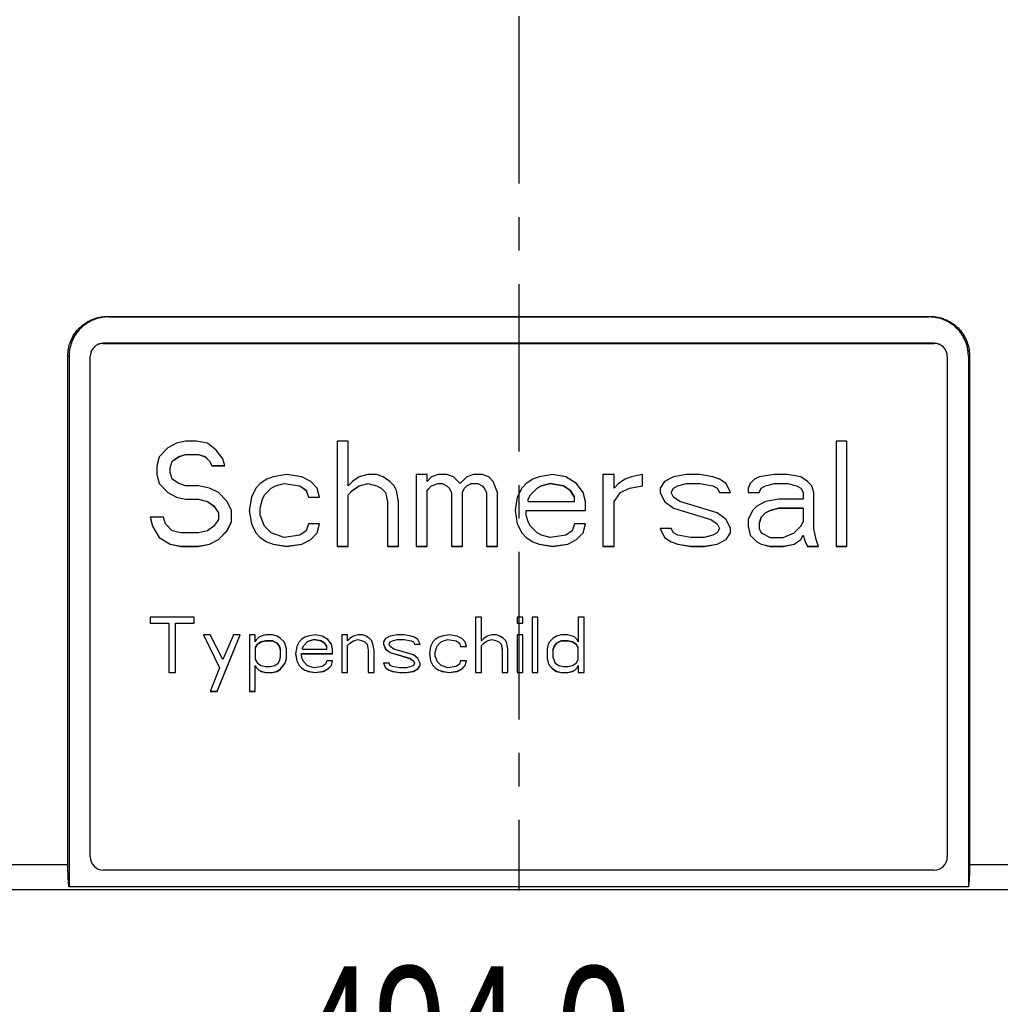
# Model space of a CAD drawing. Header units: millimetres. Extents: x 0 to 2235, y 0 to 1727.
# Tile 39 of 60: x 722 to 871, y 744 to 894. Entities that reach past the tile are written whole.
import ezdxf

# ---------------------------------------------------------------- set-up
doc = ezdxf.new("R2010")
doc.units = ezdxf.units.MM
doc.header["$LTSCALE"] = 2
doc.linetypes.add('CENTERX2', pattern=[20.32, 12.7, -2.54, 2.54, -2.54])
doc.layers.add('CENTER', color=40, linetype='CENTERX2')
doc.layers.add('DIMENSIONS', color=140, linetype='Continuous', lineweight=25)
doc.styles.add('SLDTEXTSTYLE0', font='TXT', dxfattribs={"width": 0.75})
doc.dimstyles.new('SLDDIMSTYLE0', dxfattribs={"dimtxt": 20, "dimasz": 20, "dimexe": 0, "dimexo": 0.0625, "dimgap": 5, "dimtad": 0, "dimtih": 1, "dimtoh": 1, "dimdec": 1, "dimlfac": 0.5, "dimrnd": 1e-09, "dimzin": 4, "dimdsep": 46, "dimtxsty": 'SLDTEXTSTYLE0', "dimsah": 1, "dimcen": 0.09, "dimadec": 0, "dimazin": 1, "dimtfac": 1, "dimtdec": 1, "dimtofl": 0, "dimtmove": 0, "dimatfit": 3, "dimfxl": 1, "dimfrac": 2, "dimtolj": 1, "dimtzin": 12, "dimarcsym": 0})

# ---------------------------------------------------------------- blocks, each defined once
blk = doc.blocks.new('_D')
at = {"layer": 'DIMENSIONS', "transparency": 16777216}
for p, q in [((304.05, 890.42), (304.05, 710.89)), ((1292.05, 888.67), (1292.05, 710.89)), ((764.8, 720.18), (758.7, 720.18)), ((758.7, 720.18), (758.7, 688.43)), ((831.3, 720.18), (837.39, 720.18)), ((837.39, 720.18), (837.39, 688.43)), ((304.05, 717.24), (748.55, 717.24)), ((1292.05, 717.24), (847.54, 717.24)), ((758.7, 688.43), (764.8, 688.43)), ((837.39, 688.43), (831.3, 688.43))]:
    blk.add_line(p, q, dxfattribs=at)
for points in [[(304.05, 717.24), (324.05, 714.16), (324.05, 720.31)], [(1292.05, 717.24), (1272.05, 720.31), (1272.05, 714.16)]]:
    blk.add_solid(points, dxfattribs=at)
at = {"layer": 'DIMENSIONS', "transparency": 16777216, "char_height": 20, "attachment_point": 1, "style": 'SLDTEXTSTYLE0'}
for s, insert in [('494.0', (764.8, 750.02)), ('19.45', (764.8, 714.21))]:
    blk.add_mtext(s, dxfattribs=dict(at, insert=insert))

msp = doc.modelspace()

# ---------------------------------------------------------------- linework, layer by layer
for p, q in [((735.65, 848.57), (860.45, 848.57)), ((735.83, 848.5), (735.65, 848.57)), ((735.83, 848.5), (860.27, 848.5)), ((860.27, 848.5), (860.45, 848.57)), ((861.05, 844.51), (735.05, 844.51)), ((735.05, 844.5), (735.05, 844.51)), ((735.05, 844.5), (861.05, 844.5)), ((861.05, 844.5), (861.05, 844.51)), ((729.67, 765.41), (729.67, 842.6)), ((729.67, 842.6), (729.85, 842.53)), ((729.85, 842.53), (729.85, 762.06)), ((733.05, 842.5), (733.05, 842.52)), ((733.05, 766.6), (733.05, 842.5)), ((863.05, 842.5), (863.05, 842.52)), ((863.05, 842.5), (863.05, 766.6)), ((866.42, 842.6), (866.25, 842.53)), ((866.25, 842.53), (866.25, 762.06)), ((866.42, 842.6), (866.42, 765.41)), ((746.17, 829.34), (744.83, 828.66)), ((747.5, 829.68), (746.17, 829.34)), ((749.17, 829.68), (747.5, 829.68)), ((750.83, 829.34), (749.17, 829.68)), ((752.17, 828.32), (750.83, 829.34)), ((772.17, 829.68), (770.5, 829.68)), ((770.5, 829.68), (770.5, 813.7)), ((772.17, 822.88), (772.17, 829.68)), ((847.83, 829.68), (846.17, 829.68)), ((846.17, 829.68), (846.17, 813.7)), ((847.83, 813.7), (847.83, 829.68)), ((744.83, 828.66), (743.5, 827.3)), ((746.5, 827.31), (747.5, 827.65)), ((746.5, 827.3), (747.5, 827.64)), ((747.5, 827.64), (747.5, 827.65)), ((747.5, 827.65), (749.5, 827.65)), ((747.5, 827.64), (749.5, 827.64)), ((749.5, 827.64), (749.5, 827.65)), ((749.5, 827.65), (750.5, 827.31)), ((749.5, 827.64), (750.5, 827.3)), ((753.17, 826.96), (752.17, 828.32)), ((743.5, 827.3), (743.17, 825.94)), ((743.17, 825.94), (743.17, 824.58)), ((745.17, 825.61), (745.5, 826.63)), ((745.17, 825.6), (745.5, 826.62)), ((745.5, 826.63), (746.5, 827.31)), ((745.5, 826.62), (746.5, 827.3)), ((745.5, 826.62), (745.5, 826.63)), ((746.5, 827.3), (746.5, 827.31)), ((750.5, 827.3), (750.5, 827.31)), ((750.5, 827.31), (751.17, 826.63)), ((750.5, 827.3), (751.17, 826.62)), ((751.17, 826.62), (751.17, 826.63)), ((751.17, 826.63), (751.5, 825.95)), ((751.17, 826.62), (751.5, 825.94)), ((751.5, 825.95), (751.5, 825.94)), ((751.5, 825.95), (753.5, 825.95)), ((751.5, 825.94), (753.5, 825.94)), ((753.5, 825.94), (753.17, 826.96)), ((743.17, 824.59), (743.5, 823.23)), ((743.17, 824.58), (743.5, 823.22)), ((745.17, 825.6), (745.17, 825.61)), ((745.17, 824.92), (745.17, 825.6)), ((745.5, 823.9), (745.17, 824.92)), ((762.83, 824.58), (760.83, 824.24)), ((765.17, 824.24), (762.83, 824.58)), ((775.17, 824.58), (773.83, 824.24)), ((776.5, 824.58), (775.17, 824.58)), ((777.5, 824.24), (776.5, 824.58)), ((784.17, 824.58), (782.5, 824.58)), ((782.5, 824.58), (782.5, 813.7)), ((784.17, 823.56), (784.17, 824.58)), ((785.83, 824.58), (784.83, 824.24)), ((787.17, 824.58), (785.83, 824.58)), ((788.17, 824.24), (787.17, 824.58)), ((791.17, 824.58), (790.17, 824.24)), ((792.5, 824.58), (791.17, 824.58)), ((793.5, 824.24), (792.5, 824.58)), ((803.17, 824.58), (801.17, 824.24)), ((805.17, 824.24), (803.17, 824.58)), ((812.5, 824.58), (810.83, 824.58)), ((810.83, 824.58), (810.83, 813.7)), ((812.5, 822.54), (812.5, 824.58)), ((816.83, 824.58), (815.17, 824.24)), ((816.83, 822.88), (816.83, 824.58)), ((823.5, 824.58), (821.5, 824.24)), ((825.5, 824.58), (823.5, 824.58)), ((827.5, 824.24), (825.5, 824.58)), ((836.83, 824.58), (834.5, 824.24)), ((838.83, 824.58), (836.83, 824.58)), ((840.83, 824.24), (838.83, 824.58)), ((743.5, 823.23), (744.83, 821.87)), ((743.5, 823.22), (743.5, 823.23)), ((743.5, 823.22), (744.83, 821.86)), ((746.5, 823.22), (745.5, 823.9)), ((747.5, 822.88), (746.5, 823.22)), ((758.83, 823.22), (758.17, 822.54)), ((759.83, 823.9), (758.83, 823.22)), ((760.83, 824.24), (759.83, 823.9)), ((761.17, 822.89), (762.5, 823.23)), ((761.17, 822.88), (762.5, 823.22)), ((762.5, 823.22), (762.5, 823.23)), ((762.5, 823.23), (764.83, 822.89)), ((762.5, 823.22), (764.83, 822.88)), ((766.5, 823.56), (765.17, 824.24)), ((767.5, 822.54), (766.5, 823.56)), ((772.83, 823.56), (772.17, 822.88)), ((773.83, 824.24), (772.83, 823.56)), ((773.83, 822.89), (775.17, 823.23)), ((773.83, 822.88), (775.17, 823.22)), ((775.17, 823.23), (776.5, 822.89)), ((775.17, 823.22), (775.17, 823.23)), ((775.17, 823.22), (776.5, 822.88)), ((778.5, 823.56), (777.5, 824.24)), ((779.17, 822.88), (778.5, 823.56)), ((784.83, 824.24), (784.17, 823.56)), ((784.83, 822.89), (785.83, 823.23)), ((784.83, 822.88), (785.83, 823.22)), ((785.83, 823.22), (785.83, 823.23)), ((785.83, 823.23), (786.5, 823.23)), ((785.83, 823.22), (786.5, 823.22)), ((786.5, 823.22), (786.5, 823.23)), ((786.5, 823.23), (787.17, 822.89)), ((786.5, 823.22), (787.17, 822.88)), ((789.17, 823.22), (788.17, 824.24)), ((790.17, 824.24), (789.17, 823.22)), ((790.17, 822.89), (790.83, 823.23)), ((790.17, 822.88), (790.83, 823.22)), ((790.83, 823.22), (790.83, 823.23)), ((790.83, 823.23), (791.83, 823.23)), ((790.83, 823.22), (791.83, 823.22)), ((791.83, 823.22), (791.83, 823.23)), ((791.83, 823.23), (792.5, 822.89)), ((791.83, 823.22), (792.5, 822.88)), ((794.17, 823.56), (793.5, 824.24)), ((794.83, 821.86), (794.17, 823.56)), ((799.17, 823.22), (798.5, 822.54)), ((800.17, 823.9), (799.17, 823.22)), ((801.17, 824.24), (800.17, 823.9)), ((801.5, 822.89), (802.83, 823.23)), ((802.83, 823.22), (801.5, 822.88)), ((802.83, 823.22), (802.83, 823.23)), ((802.83, 823.23), (804.83, 822.89)), ((804.83, 822.88), (802.83, 823.22)), ((806.83, 823.22), (805.17, 824.24)), ((807.83, 821.86), (806.83, 823.22)), ((813.17, 823.22), (812.5, 822.54)), ((814.17, 823.9), (813.17, 823.22)), ((815.17, 824.24), (814.17, 823.9)), ((820.17, 823.56), (819.5, 822.54)), ((821.5, 824.24), (820.17, 823.56)), ((822.17, 822.89), (823.5, 823.23)), ((822.17, 822.88), (823.5, 823.22)), ((823.5, 823.22), (823.5, 823.23)), ((823.5, 823.23), (825.5, 823.23)), ((823.5, 823.22), (825.5, 823.22)), ((825.5, 823.22), (825.5, 823.23)), ((825.5, 823.23), (827.5, 822.89)), ((825.5, 823.22), (827.5, 822.88)), ((828.5, 823.9), (827.5, 824.24)), ((829.5, 823.22), (828.5, 823.9)), ((830.17, 821.86), (829.5, 823.22)), ((833.17, 823.22), (832.83, 822.54)), ((833.83, 823.9), (833.17, 823.22)), ((834.5, 824.24), (833.83, 823.9)), ((835.5, 822.89), (836.83, 823.23)), ((835.5, 822.88), (836.83, 823.22)), ((836.83, 823.22), (836.83, 823.23)), ((836.83, 823.23), (838.83, 823.23)), ((836.83, 823.22), (838.83, 823.22)), ((838.83, 823.22), (838.83, 823.23)), ((838.83, 823.23), (840.17, 822.89)), ((838.83, 823.22), (840.17, 822.88)), ((841.83, 823.56), (840.83, 824.24)), ((842.5, 822.88), (841.83, 823.56)), ((744.83, 821.87), (746.17, 821.19)), ((744.83, 821.86), (744.83, 821.87)), ((744.83, 821.86), (746.17, 821.18)), ((749.5, 822.88), (747.5, 822.88)), ((751.17, 822.54), (749.5, 822.88)), ((752.5, 821.86), (751.17, 822.54)), ((753.83, 820.5), (752.5, 821.86)), ((758.17, 822.54), (757.5, 821.18)), ((759.17, 820.85), (759.5, 821.53)), ((759.17, 820.84), (759.5, 821.52)), ((759.5, 821.53), (760.5, 822.55)), ((759.5, 821.52), (760.5, 822.54)), ((759.5, 821.52), (759.5, 821.53)), ((760.5, 822.55), (761.17, 822.89)), ((760.5, 822.54), (761.17, 822.88)), ((760.5, 822.54), (760.5, 822.55)), ((761.17, 822.88), (761.17, 822.89)), ((764.83, 822.88), (764.83, 822.89)), ((764.83, 822.89), (765.83, 822.21)), ((764.83, 822.88), (765.83, 822.2)), ((765.83, 822.2), (765.83, 822.21)), ((765.83, 822.21), (766.17, 821.19)), ((765.83, 822.2), (766.17, 821.18)), ((767.83, 821.18), (767.5, 822.54)), ((772.17, 821.53), (772.83, 822.21)), ((772.17, 821.52), (772.83, 822.2)), ((772.17, 821.52), (772.17, 821.53)), ((772.17, 813.7), (772.17, 821.52)), ((772.83, 822.21), (773.83, 822.89)), ((772.83, 822.2), (773.83, 822.88)), ((772.83, 822.2), (772.83, 822.21)), ((773.83, 822.88), (773.83, 822.89)), ((776.5, 822.89), (777.17, 822.55)), ((776.5, 822.88), (776.5, 822.89)), ((776.5, 822.88), (777.17, 822.54)), ((777.17, 822.55), (777.83, 821.87)), ((777.17, 822.54), (777.17, 822.55)), ((777.17, 822.54), (777.83, 821.86)), ((777.83, 821.87), (778.17, 820.51)), ((777.83, 821.86), (777.83, 821.87)), ((777.83, 821.86), (778.17, 820.5)), ((779.5, 822.2), (779.17, 822.88)), ((779.83, 820.5), (779.5, 822.2)), ((784.17, 822.21), (784.83, 822.89)), ((784.17, 822.2), (784.83, 822.88)), ((784.17, 822.2), (784.17, 822.21)), ((784.17, 813.7), (784.17, 822.2)), ((784.83, 822.88), (784.83, 822.89)), ((787.17, 822.88), (787.17, 822.89)), ((787.17, 822.89), (787.5, 822.55)), ((787.17, 822.88), (787.5, 822.54)), ((787.5, 822.54), (787.5, 822.55)), ((787.5, 822.55), (787.83, 821.87)), ((787.5, 822.54), (787.83, 821.86)), ((787.83, 821.86), (787.83, 821.87)), ((787.83, 821.86), (787.83, 813.7)), ((789.5, 821.87), (789.83, 822.55)), ((789.5, 821.86), (789.83, 822.54)), ((789.5, 821.86), (789.5, 821.87)), ((789.5, 813.7), (789.5, 821.86)), ((789.83, 822.55), (790.17, 822.89)), ((789.83, 822.54), (790.17, 822.88)), ((789.83, 822.54), (789.83, 822.55)), ((790.17, 822.88), (790.17, 822.89)), ((792.5, 822.88), (792.5, 822.89)), ((792.5, 822.89), (792.83, 822.55)), ((792.5, 822.88), (792.83, 822.54)), ((792.83, 822.54), (792.83, 822.55)), ((792.83, 822.55), (793.17, 821.87)), ((792.83, 822.54), (793.17, 821.86)), ((793.17, 821.86), (793.17, 821.87)), ((793.17, 821.86), (793.17, 813.7)), ((794.83, 813.7), (794.83, 821.86)), ((798.5, 822.54), (797.83, 821.18)), ((799.5, 820.85), (799.83, 821.53)), ((799.5, 820.84), (799.83, 821.52)), ((799.83, 821.53), (800.83, 822.55)), ((800.83, 822.54), (799.83, 821.52)), ((799.83, 821.53), (799.83, 821.52)), ((800.83, 822.55), (801.5, 822.89)), ((801.5, 822.88), (800.83, 822.54)), ((800.83, 822.54), (800.83, 822.55)), ((801.5, 822.88), (801.5, 822.89)), ((804.83, 822.88), (804.83, 822.89)), ((804.83, 822.89), (805.83, 822.21)), ((805.83, 822.2), (804.83, 822.88)), ((805.83, 822.2), (805.83, 822.21)), ((805.83, 822.21), (806.5, 821.19)), ((806.5, 821.18), (805.83, 822.2)), ((808.17, 820.5), (807.83, 821.86)), ((812.5, 820.51), (813.5, 821.87)), ((812.5, 820.5), (813.5, 821.86)), ((813.5, 821.87), (814.83, 822.55)), ((813.5, 821.86), (814.83, 822.54)), ((813.5, 821.86), (813.5, 821.87)), ((814.83, 822.55), (816.83, 822.89)), ((814.83, 822.54), (816.83, 822.88)), ((814.83, 822.54), (814.83, 822.55)), ((819.5, 822.54), (819.5, 821.86)), ((819.5, 821.87), (820.17, 820.51)), ((819.5, 821.86), (820.17, 820.5)), ((821.17, 821.87), (821.5, 822.55)), ((821.17, 821.86), (821.5, 822.54)), ((821.17, 821.87), (821.17, 821.86)), ((821.5, 821.18), (821.17, 821.86)), ((821.5, 822.55), (822.17, 822.89)), ((821.5, 822.54), (822.17, 822.88)), ((821.5, 822.54), (821.5, 822.55)), ((822.17, 822.88), (822.17, 822.89)), ((827.5, 822.88), (827.5, 822.89)), ((827.5, 822.89), (828.17, 822.55)), ((827.5, 822.88), (828.17, 822.54)), ((828.17, 822.54), (828.17, 822.55)), ((828.17, 822.55), (828.5, 821.87)), ((828.17, 822.54), (828.5, 821.86)), ((828.5, 821.86), (828.5, 821.87)), ((828.5, 821.87), (830.16, 821.87)), ((828.5, 821.86), (830.17, 821.86)), ((832.83, 822.54), (832.83, 821.86)), ((832.83, 821.87), (834.5, 821.87)), ((832.83, 821.86), (834.5, 821.86)), ((834.5, 821.87), (834.83, 822.55)), ((834.5, 821.86), (834.83, 822.54)), ((834.5, 821.86), (834.5, 821.87)), ((834.83, 822.55), (835.5, 822.89)), ((834.83, 822.54), (835.5, 822.88)), ((834.83, 822.54), (834.83, 822.55)), ((835.5, 822.88), (835.5, 822.89)), ((840.17, 822.88), (840.17, 822.89)), ((840.17, 822.89), (840.83, 822.55)), ((840.17, 822.88), (840.83, 822.54)), ((840.83, 822.54), (840.83, 822.55)), ((840.83, 822.55), (841.17, 821.87)), ((840.83, 822.54), (841.17, 821.86)), ((841.17, 821.86), (841.17, 821.87)), ((841.17, 821.86), (841.17, 820.84)), ((842.83, 821.86), (842.5, 822.88)), ((842.83, 816.42), (842.83, 821.86)), ((746.17, 821.19), (747.5, 820.85)), ((746.17, 821.18), (746.17, 821.19)), ((746.17, 821.18), (747.5, 820.84)), ((747.5, 820.85), (749.5, 820.85)), ((747.5, 820.84), (747.5, 820.85)), ((747.5, 820.84), (749.5, 820.84)), ((749.5, 820.85), (750.83, 820.51)), ((749.5, 820.84), (749.5, 820.85)), ((749.5, 820.84), (750.83, 820.5)), ((750.83, 820.51), (751.83, 819.83)), ((750.83, 820.5), (750.83, 820.51)), ((750.83, 820.5), (751.83, 819.82)), ((754.5, 819.14), (753.83, 820.5)), ((757.5, 821.18), (757.17, 819.14)), ((758.83, 819.49), (759.17, 820.85)), ((758.83, 819.48), (759.17, 820.84)), ((759.17, 820.84), (759.17, 820.85)), ((766.17, 821.18), (766.17, 821.19)), ((766.17, 821.19), (767.83, 821.19)), ((766.17, 821.18), (767.83, 821.18)), ((778.17, 820.5), (778.17, 820.51)), ((778.17, 820.5), (778.17, 813.7)), ((779.83, 813.7), (779.83, 820.5)), ((797.83, 821.18), (797.5, 819.14)), ((799.5, 820.84), (799.5, 820.85)), ((799.5, 820.5), (799.5, 820.84)), ((799.5, 820.5), (806.5, 820.5)), ((806.5, 821.18), (806.5, 821.19)), ((806.5, 820.5), (806.5, 821.18)), ((808.17, 819.14), (808.17, 820.5)), ((812.5, 820.5), (812.5, 820.51)), ((812.5, 813.7), (812.5, 820.5)), ((820.17, 820.5), (820.17, 820.51)), ((820.17, 820.51), (821.5, 819.49)), ((820.17, 820.5), (821.5, 819.48)), ((822.5, 820.5), (821.5, 821.18)), ((828.17, 818.8), (822.5, 820.5)), ((835.5, 820.5), (834.17, 819.82)), ((837.5, 820.84), (835.5, 820.5)), ((841.17, 820.84), (837.5, 820.84)), ((751.83, 819.83), (752.5, 818.81)), ((751.83, 819.82), (751.83, 819.83)), ((751.83, 819.82), (752.5, 818.8)), ((752.5, 818.8), (752.5, 818.81)), ((752.5, 818.8), (752.5, 817.78)), ((754.5, 817.44), (754.5, 819.14)), ((757.17, 819.14), (757.5, 817.1)), ((757.17, 819.14), (757.5, 817.11)), ((758.83, 819.48), (758.83, 819.49)), ((758.83, 818.46), (758.83, 819.48)), ((797.5, 819.14), (797.83, 817.1)), ((797.5, 819.14), (797.83, 817.11)), ((799.17, 819.15), (808.17, 819.15)), ((799.17, 819.14), (799.17, 819.15)), ((799.17, 818.46), (799.17, 819.14)), ((799.17, 819.14), (808.17, 819.14)), ((821.5, 819.49), (827.17, 817.79)), ((821.5, 819.48), (821.5, 819.49)), ((821.5, 819.48), (827.17, 817.78)), ((829.5, 817.78), (828.17, 818.8)), ((833.5, 819.14), (832.83, 817.78)), ((834.17, 819.82), (833.5, 819.14)), ((834.83, 818.13), (835.5, 818.81)), ((835.5, 818.8), (834.83, 818.12)), ((835.5, 818.81), (836.17, 819.15)), ((836.17, 819.14), (835.5, 818.8)), ((835.5, 818.8), (835.5, 818.81)), ((836.17, 819.15), (837.5, 819.49)), ((837.5, 819.48), (836.17, 819.14)), ((836.17, 819.14), (836.17, 819.15)), ((837.5, 819.49), (841.17, 819.49)), ((837.5, 819.48), (837.5, 819.49)), ((841.17, 819.48), (837.5, 819.48)), ((841.17, 819.48), (841.17, 819.49)), ((841.17, 819.48), (841.17, 817.44)), ((744.17, 818.12), (742.17, 818.12)), ((742.17, 818.12), (742.5, 816.76)), ((742.17, 818.12), (742.5, 816.77)), ((744.5, 817.1), (744.17, 818.12)), ((745.5, 816.08), (744.5, 817.1)), ((752.5, 817.78), (751.83, 816.76)), ((753.83, 816.09), (754.5, 817.45)), ((753.83, 816.08), (754.5, 817.44)), ((757.5, 817.11), (758.17, 815.75)), ((757.5, 817.1), (757.5, 817.11)), ((757.5, 817.1), (758.17, 815.74)), ((759.5, 816.76), (758.83, 818.46)), ((766.17, 817.1), (765.83, 816.08)), ((767.83, 817.1), (766.17, 817.1)), ((767.5, 815.74), (767.83, 817.1)), ((767.5, 815.75), (767.83, 817.1)), ((797.83, 817.11), (798.5, 815.75)), ((797.83, 817.1), (797.83, 817.11)), ((797.83, 817.1), (798.5, 815.74)), ((799.5, 817.44), (799.17, 818.46)), ((799.83, 816.76), (799.5, 817.44)), ((806.5, 817.1), (806.17, 816.08)), ((808.17, 817.1), (806.5, 817.1)), ((807.83, 815.74), (808.17, 817.1)), ((807.83, 815.75), (808.16, 817.1)), ((827.17, 817.79), (828.17, 817.11)), ((827.17, 817.78), (827.17, 817.79)), ((827.17, 817.78), (828.17, 817.1)), ((828.17, 817.11), (828.5, 816.43)), ((828.17, 817.1), (828.17, 817.11)), ((828.17, 817.1), (828.5, 816.42)), ((830.17, 816.42), (829.5, 817.78)), ((832.83, 817.78), (832.83, 816.76)), ((834.5, 817.11), (834.83, 818.13)), ((834.83, 818.12), (834.5, 817.1)), ((834.5, 817.1), (834.5, 817.11)), ((834.5, 817.1), (834.5, 816.42)), ((834.83, 818.12), (834.83, 818.13)), ((840.83, 816.76), (841.17, 817.44)), ((742.5, 816.77), (743.5, 815.07)), ((742.5, 816.76), (742.5, 816.77)), ((742.5, 816.76), (743.5, 815.06)), ((746.83, 815.74), (745.5, 816.08)), ((749.5, 815.74), (746.83, 815.74)), ((750.83, 816.08), (749.5, 815.74)), ((751.83, 816.76), (750.83, 816.08)), ((752.5, 814.73), (753.83, 816.09)), ((752.5, 814.72), (753.83, 816.08)), ((753.83, 816.08), (753.83, 816.09)), ((758.17, 815.75), (758.83, 815.07)), ((758.17, 815.74), (758.17, 815.75)), ((758.17, 815.74), (758.83, 815.06)), ((760.5, 815.74), (759.5, 816.76)), ((762.5, 815.06), (760.5, 815.74)), ((765.83, 816.08), (764.83, 815.4)), ((766.5, 814.73), (767.5, 815.75)), ((766.5, 814.72), (767.5, 815.74)), ((767.5, 815.74), (767.5, 815.75)), ((798.5, 815.75), (799.17, 815.07)), ((798.5, 815.74), (798.5, 815.75)), ((798.5, 815.74), (799.17, 815.06)), ((800.83, 815.74), (799.83, 816.76)), ((801.5, 815.4), (800.83, 815.74)), ((806.17, 816.08), (805.17, 815.4)), ((806.83, 814.73), (807.83, 815.75)), ((806.83, 814.72), (807.83, 815.74)), ((807.83, 815.74), (807.83, 815.75)), ((821.17, 816.42), (819.5, 816.42)), ((819.5, 816.42), (820.17, 815.06)), ((819.5, 816.42), (820.17, 815.07)), ((821.5, 815.74), (821.17, 816.42)), ((822.17, 815.4), (821.5, 815.74)), ((828.17, 815.74), (827.5, 815.4)), ((828.5, 816.42), (828.17, 815.74)), ((828.5, 816.42), (828.5, 816.43)), ((829.5, 814.73), (830.17, 815.75)), ((829.5, 814.72), (830.17, 815.74)), ((830.17, 815.74), (830.17, 816.42)), ((832.83, 816.77), (833.17, 815.41)), ((832.83, 816.76), (833.17, 815.4)), ((834.5, 816.42), (834.83, 815.74)), ((834.83, 815.74), (836.17, 815.06)), ((838.17, 815.06), (839.83, 815.74)), ((839.83, 815.74), (840.83, 816.76)), ((843.17, 814.72), (842.83, 816.42)), ((743.5, 815.07), (745.17, 814.05)), ((743.5, 815.06), (743.5, 815.07)), ((743.5, 815.06), (745.17, 814.04)), ((745.17, 814.05), (746.83, 813.71)), ((745.17, 814.04), (745.17, 814.05)), ((745.17, 814.04), (746.83, 813.7)), ((749.5, 813.71), (751.17, 814.05)), ((749.5, 813.7), (751.17, 814.04)), ((751.17, 814.05), (752.5, 814.73)), ((751.17, 814.04), (752.5, 814.72)), ((751.17, 814.04), (751.17, 814.05)), ((752.5, 814.72), (752.5, 814.73)), ((758.83, 815.07), (759.83, 814.39)), ((758.83, 815.06), (758.83, 815.07)), ((758.83, 815.06), (759.83, 814.38)), ((759.83, 814.39), (760.83, 814.05)), ((759.83, 814.38), (759.83, 814.39)), ((759.83, 814.38), (760.83, 814.04)), ((760.83, 814.05), (762.83, 813.71)), ((760.83, 814.04), (760.83, 814.05)), ((760.83, 814.04), (762.83, 813.7)), ((764.83, 815.4), (762.5, 815.06)), ((762.83, 813.71), (765.17, 814.05)), ((762.83, 813.7), (765.17, 814.04)), ((765.17, 814.05), (766.5, 814.73)), ((765.17, 814.04), (766.5, 814.72)), ((765.17, 814.04), (765.17, 814.05)), ((766.5, 814.72), (766.5, 814.73)), ((799.17, 815.07), (800.17, 814.39)), ((799.17, 815.06), (799.17, 815.07)), ((799.17, 815.06), (800.17, 814.38)), ((800.17, 814.39), (801.17, 814.05)), ((800.17, 814.38), (800.17, 814.39)), ((800.17, 814.38), (801.17, 814.04)), ((801.17, 814.05), (803.17, 813.71)), ((801.17, 814.04), (801.17, 814.05)), ((801.17, 814.04), (803.17, 813.7)), ((802.83, 815.06), (801.5, 815.4)), ((805.17, 815.4), (802.83, 815.06)), ((803.17, 813.71), (805.5, 814.05)), ((803.17, 813.7), (805.5, 814.04)), ((805.5, 814.05), (806.83, 814.73)), ((805.5, 814.04), (806.83, 814.72)), ((805.5, 814.04), (805.5, 814.05)), ((806.83, 814.72), (806.83, 814.73)), ((820.17, 815.07), (821.17, 814.39)), ((820.17, 815.06), (820.17, 815.07)), ((820.17, 815.06), (821.17, 814.38)), ((821.17, 814.39), (822.17, 814.05)), ((821.17, 814.38), (821.17, 814.39)), ((821.17, 814.38), (822.17, 814.04)), ((824.17, 815.06), (822.17, 815.4)), ((822.17, 814.05), (824.17, 813.71)), ((822.17, 814.04), (822.17, 814.05)), ((822.17, 814.04), (824.17, 813.7)), ((826.17, 815.06), (824.17, 815.06)), ((827.5, 815.4), (826.17, 815.06)), ((826.17, 813.71), (828.17, 814.05)), ((826.17, 813.7), (828.17, 814.04)), ((828.17, 814.05), (829.5, 814.73)), ((828.17, 814.04), (829.5, 814.72)), ((828.17, 814.04), (828.17, 814.05)), ((829.5, 814.72), (829.5, 814.73)), ((833.17, 815.41), (834.17, 814.39)), ((833.17, 815.4), (833.17, 815.41)), ((833.17, 815.4), (834.17, 814.38)), ((834.17, 814.39), (834.83, 814.05)), ((834.17, 814.38), (834.17, 814.39)), ((834.17, 814.38), (834.83, 814.04)), ((834.83, 814.05), (836.17, 813.71)), ((834.83, 814.04), (834.83, 814.05)), ((834.83, 814.04), (836.17, 813.7)), ((836.17, 815.06), (838.17, 815.06)), ((838.17, 813.71), (839.83, 814.05)), ((838.17, 813.7), (839.83, 814.04)), ((839.83, 814.05), (840.83, 814.73)), ((839.83, 814.04), (840.83, 814.72)), ((839.83, 814.04), (839.83, 814.05)), ((840.83, 814.73), (841.17, 815.41)), ((840.83, 814.72), (841.17, 815.4)), ((840.83, 814.72), (840.83, 814.73)), ((841.17, 815.41), (841.5, 814.39)), ((841.17, 815.4), (841.17, 815.41)), ((841.17, 815.4), (841.5, 814.38)), ((841.5, 814.39), (841.83, 813.71)), ((841.5, 814.38), (841.5, 814.39)), ((841.5, 814.38), (841.83, 813.7)), ((843.5, 813.7), (843.17, 814.72)), ((746.83, 813.71), (749.5, 813.71)), ((746.83, 813.7), (746.83, 813.71)), ((746.83, 813.7), (749.5, 813.7)), ((749.5, 813.7), (749.5, 813.71)), ((762.83, 813.7), (762.83, 813.71)), ((770.5, 813.71), (772.17, 813.71)), ((770.5, 813.7), (772.17, 813.7)), ((778.17, 813.71), (779.83, 813.71)), ((778.17, 813.7), (779.83, 813.7)), ((782.5, 813.71), (784.17, 813.71)), ((782.5, 813.7), (784.17, 813.7)), ((787.83, 813.71), (789.5, 813.71)), ((787.83, 813.7), (789.5, 813.7)), ((793.17, 813.71), (794.83, 813.71)), ((793.17, 813.7), (794.83, 813.7)), ((803.17, 813.7), (803.17, 813.71)), ((810.83, 813.71), (812.5, 813.71)), ((810.83, 813.7), (812.5, 813.7)), ((824.17, 813.71), (826.17, 813.71)), ((824.17, 813.7), (824.17, 813.71)), ((824.17, 813.7), (826.17, 813.7)), ((826.17, 813.7), (826.17, 813.71)), ((836.17, 813.71), (838.17, 813.71)), ((836.17, 813.7), (836.17, 813.71)), ((836.17, 813.7), (838.17, 813.7)), ((838.17, 813.7), (838.17, 813.71)), ((841.83, 813.71), (843.5, 813.71)), ((841.83, 813.7), (841.83, 813.71)), ((841.83, 813.7), (843.5, 813.7)), ((846.17, 813.71), (847.83, 813.71)), ((846.17, 813.7), (847.83, 813.7)), ((748.82, 802.95), (742.17, 802.95)), ((742.17, 802.95), (742.17, 802.06)), ((742.17, 802.07), (744.97, 802.07)), ((742.17, 802.06), (744.97, 802.06)), ((744.97, 802.06), (744.97, 802.07)), ((744.97, 802.06), (744.97, 794.57)), ((746.02, 802.07), (748.82, 802.07)), ((746.02, 802.06), (746.02, 802.07)), ((746.02, 794.57), (746.02, 802.06)), ((746.02, 802.06), (748.82, 802.06)), ((748.82, 802.06), (748.82, 802.95)), ((792.39, 802.95), (791.52, 802.95)), ((791.52, 802.95), (791.52, 794.57)), ((792.39, 799.38), (792.39, 802.95)), ((798.69, 802.95), (797.82, 802.95)), ((797.82, 802.95), (797.82, 802.06)), ((797.82, 802.07), (798.69, 802.07)), ((797.82, 802.06), (798.69, 802.06)), ((798.69, 802.06), (798.69, 802.95)), ((800.97, 802.95), (800.09, 802.95)), ((800.09, 802.95), (800.09, 794.57)), ((800.97, 794.57), (800.97, 802.95)), ((807.97, 802.95), (807.09, 802.95)), ((807.09, 802.95), (807.09, 799.21)), ((807.97, 794.57), (807.97, 802.95)), ((750.22, 800.28), (752.67, 795.28)), ((751.27, 800.28), (750.22, 800.28)), ((750.22, 800.28), (752.67, 795.29)), ((753.19, 796.53), (751.27, 800.28)), ((752.32, 791.71), (755.82, 800.28)), ((752.32, 791.72), (755.81, 800.28)), ((754.77, 800.28), (753.19, 796.53)), ((755.82, 800.28), (754.77, 800.28)), ((758.09, 800.28), (757.22, 800.28)), ((757.22, 800.28), (757.22, 791.71)), ((758.09, 799.21), (758.09, 800.28)), ((758.27, 799.56), (758.09, 799.21)), ((758.62, 799.92), (758.27, 799.56)), ((758.44, 798.86), (758.97, 799.22)), ((758.97, 799.21), (758.44, 798.85)), ((758.97, 800.1), (758.62, 799.92)), ((759.67, 800.28), (758.97, 800.1)), ((758.97, 799.22), (759.67, 799.39)), ((759.67, 799.38), (758.97, 799.21)), ((758.97, 799.21), (758.97, 799.22)), ((760.72, 800.28), (759.67, 800.28)), ((759.67, 799.38), (759.67, 799.39)), ((759.67, 799.39), (760.72, 799.39)), ((760.72, 799.38), (759.67, 799.38)), ((761.42, 800.1), (760.72, 800.28)), ((760.72, 799.38), (760.72, 799.39)), ((760.72, 799.39), (761.42, 799.04)), ((761.42, 799.03), (760.72, 799.38)), ((761.94, 799.74), (761.42, 800.1)), ((762.47, 799.21), (761.94, 799.74)), ((762.64, 798.85), (762.47, 799.21)), ((764.74, 799.21), (764.39, 798.49)), ((765.09, 799.56), (764.74, 799.21)), ((765.62, 799.92), (765.09, 799.56)), ((765.44, 798.68), (765.97, 799.22)), ((765.97, 799.21), (765.44, 798.67)), ((766.14, 800.1), (765.62, 799.92)), ((765.97, 799.22), (766.32, 799.39)), ((766.32, 799.38), (765.97, 799.21)), ((765.97, 799.21), (765.97, 799.22)), ((767.19, 800.28), (766.14, 800.1)), ((766.32, 799.39), (767.02, 799.57)), ((767.02, 799.56), (766.32, 799.38)), ((766.32, 799.38), (766.32, 799.39)), ((767.02, 799.56), (767.02, 799.57)), ((767.02, 799.57), (768.07, 799.39)), ((768.07, 799.38), (767.02, 799.56)), ((768.24, 800.1), (767.19, 800.28)), ((768.07, 799.38), (768.07, 799.39)), ((768.07, 799.39), (768.59, 799.04)), ((768.59, 799.03), (768.07, 799.38)), ((769.12, 799.56), (768.24, 800.1)), ((769.64, 798.85), (769.12, 799.56)), ((772.09, 800.28), (771.22, 800.28)), ((771.22, 800.28), (771.22, 794.57)), ((772.09, 799.38), (772.09, 800.28)), ((772.44, 799.74), (772.09, 799.38)), ((772.97, 800.1), (772.44, 799.74)), ((772.44, 799.04), (772.97, 799.39)), ((772.44, 799.03), (772.97, 799.38)), ((773.67, 800.28), (772.97, 800.1)), ((772.97, 799.39), (773.67, 799.57)), ((772.97, 799.38), (773.67, 799.56)), ((772.97, 799.38), (772.97, 799.39)), ((774.37, 800.28), (773.67, 800.28)), ((773.67, 799.56), (773.67, 799.57)), ((773.67, 799.57), (774.37, 799.39)), ((773.67, 799.56), (774.37, 799.38)), ((774.89, 800.1), (774.37, 800.28)), ((774.37, 799.38), (774.37, 799.39)), ((774.37, 799.39), (774.72, 799.22)), ((774.37, 799.38), (774.72, 799.21)), ((774.72, 799.21), (774.72, 799.22)), ((774.72, 799.22), (775.07, 798.86)), ((774.72, 799.21), (775.07, 798.85)), ((775.42, 799.74), (774.89, 800.1)), ((775.77, 799.38), (775.42, 799.74)), ((775.94, 798.85), (775.77, 799.38)), ((777.87, 799.74), (777.52, 799.21)), ((777.52, 799.21), (777.52, 798.85)), ((778.57, 800.1), (777.87, 799.74)), ((778.39, 798.86), (778.57, 799.22)), ((778.39, 798.85), (778.57, 799.21)), ((779.62, 800.28), (778.57, 800.1)), ((778.57, 799.22), (778.92, 799.39)), ((778.57, 799.21), (778.92, 799.38)), ((778.57, 799.21), (778.57, 799.22)), ((778.92, 799.39), (779.62, 799.57)), ((778.92, 799.38), (779.62, 799.56)), ((778.92, 799.38), (778.92, 799.39)), ((780.67, 800.28), (779.62, 800.28)), ((779.62, 799.56), (779.62, 799.57)), ((779.62, 799.57), (780.67, 799.57)), ((779.62, 799.56), (780.67, 799.56)), ((781.72, 800.1), (780.67, 800.28)), ((780.67, 799.56), (780.67, 799.57)), ((780.67, 799.57), (781.72, 799.39)), ((780.67, 799.56), (781.72, 799.38)), ((782.24, 799.92), (781.72, 800.1)), ((781.72, 799.38), (781.72, 799.39)), ((781.72, 799.39), (782.07, 799.22)), ((781.72, 799.38), (782.07, 799.21)), ((782.07, 799.21), (782.07, 799.22)), ((782.07, 799.22), (782.24, 798.86)), ((782.07, 799.21), (782.24, 798.85)), ((782.77, 799.56), (782.24, 799.92)), ((783.12, 798.85), (782.77, 799.56)), ((785.04, 799.21), (784.69, 798.49)), ((785.39, 799.56), (785.04, 799.21)), ((785.92, 799.92), (785.39, 799.56)), ((785.74, 798.68), (786.27, 799.22)), ((785.74, 798.67), (786.27, 799.21)), ((786.44, 800.1), (785.92, 799.92)), ((786.27, 799.22), (786.62, 799.39)), ((786.27, 799.21), (786.62, 799.38)), ((786.27, 799.21), (786.27, 799.22)), ((787.49, 800.28), (786.44, 800.1)), ((786.62, 799.39), (787.32, 799.57)), ((786.62, 799.38), (787.32, 799.56)), ((786.62, 799.38), (786.62, 799.39)), ((787.32, 799.56), (787.32, 799.57)), ((787.32, 799.57), (788.54, 799.39)), ((787.32, 799.56), (788.54, 799.38)), ((788.72, 800.1), (787.49, 800.28)), ((788.54, 799.38), (788.54, 799.39)), ((788.54, 799.39), (789.07, 799.04)), ((788.54, 799.38), (789.07, 799.03)), ((789.42, 799.74), (788.72, 800.1)), ((789.94, 799.21), (789.42, 799.74)), ((790.12, 798.49), (789.94, 799.21)), ((792.74, 799.74), (792.39, 799.38)), ((793.27, 800.1), (792.74, 799.74)), ((792.74, 799.04), (793.27, 799.39)), ((792.74, 799.03), (793.27, 799.38)), ((793.97, 800.28), (793.27, 800.1)), ((793.27, 799.39), (793.97, 799.57)), ((793.27, 799.38), (793.97, 799.56)), ((793.27, 799.38), (793.27, 799.39)), ((794.67, 800.28), (793.97, 800.28)), ((793.97, 799.56), (793.97, 799.57)), ((793.97, 799.57), (794.67, 799.39)), ((793.97, 799.56), (794.67, 799.38)), ((795.19, 800.1), (794.67, 800.28)), ((794.67, 799.38), (794.67, 799.39)), ((794.67, 799.39), (795.02, 799.22)), ((794.67, 799.38), (795.02, 799.21)), ((795.02, 799.21), (795.02, 799.22)), ((795.02, 799.22), (795.37, 798.86)), ((795.02, 799.21), (795.37, 798.85)), ((795.72, 799.74), (795.19, 800.1)), ((796.07, 799.38), (795.72, 799.74)), ((796.24, 799.03), (796.07, 799.38)), ((798.69, 800.28), (797.82, 800.28)), ((797.82, 800.28), (797.82, 794.57)), ((798.69, 794.57), (798.69, 800.28)), ((802.72, 799.21), (802.54, 798.85)), ((803.24, 799.74), (802.72, 799.21)), ((803.77, 800.1), (803.24, 799.74)), ((804.47, 800.28), (803.77, 800.1)), ((803.77, 799.04), (804.47, 799.39)), ((804.47, 799.38), (803.77, 799.03)), ((805.52, 800.28), (804.47, 800.28)), ((804.47, 799.38), (804.47, 799.39)), ((804.47, 799.39), (805.52, 799.39)), ((805.52, 799.38), (804.47, 799.38)), ((806.22, 800.1), (805.52, 800.28)), ((805.52, 799.38), (805.52, 799.39)), ((805.52, 799.39), (806.22, 799.22)), ((806.22, 799.21), (805.52, 799.38)), ((806.57, 799.92), (806.22, 800.1)), ((806.22, 799.21), (806.22, 799.22)), ((806.22, 799.22), (806.74, 798.86)), ((806.74, 798.85), (806.22, 799.21)), ((806.92, 799.56), (806.57, 799.92)), ((807.09, 799.21), (806.92, 799.56)), ((758.09, 798.32), (758.44, 798.86)), ((758.44, 798.85), (758.09, 798.31)), ((758.09, 798.31), (758.09, 798.32)), ((758.09, 798.31), (758.09, 796.53)), ((758.44, 798.85), (758.44, 798.86)), ((761.42, 799.03), (761.42, 799.04)), ((761.42, 799.04), (761.77, 798.5)), ((761.77, 798.49), (761.42, 799.03)), ((761.77, 798.49), (761.77, 798.5)), ((761.77, 798.5), (761.94, 797.97)), ((761.94, 797.96), (761.77, 798.49)), ((761.94, 797.96), (761.94, 797.97)), ((761.94, 796.89), (761.94, 797.96)), ((762.82, 798.13), (762.64, 798.85)), ((762.82, 796.71), (762.82, 798.13)), ((764.39, 798.49), (764.22, 797.42)), ((765.27, 798.32), (765.44, 798.68)), ((765.27, 798.31), (765.44, 798.67)), ((765.27, 798.31), (765.27, 798.32)), ((765.27, 798.13), (765.27, 798.31)), ((765.27, 798.13), (768.94, 798.13)), ((765.44, 798.68), (765.44, 798.67)), ((768.59, 799.03), (768.59, 799.04)), ((768.59, 799.04), (768.94, 798.5)), ((768.94, 798.49), (768.59, 799.03)), ((768.94, 798.49), (768.94, 798.5)), ((768.94, 798.13), (768.94, 798.49)), ((769.82, 798.13), (769.64, 798.85)), ((769.82, 797.42), (769.82, 798.13)), ((772.09, 798.68), (772.44, 799.04)), ((772.09, 798.67), (772.44, 799.03)), ((772.09, 798.67), (772.09, 798.68)), ((772.09, 794.57), (772.09, 798.67)), ((772.44, 799.03), (772.44, 799.04)), ((775.07, 798.85), (775.07, 798.86)), ((775.07, 798.86), (775.24, 797.97)), ((775.07, 798.85), (775.24, 797.96)), ((775.24, 797.96), (775.24, 797.97)), ((775.24, 797.96), (775.24, 794.57)), ((776.12, 797.96), (775.94, 798.85)), ((776.12, 794.57), (776.12, 797.96)), ((777.52, 798.86), (777.87, 798.15)), ((777.52, 798.85), (777.87, 798.13)), ((777.87, 798.13), (777.87, 798.15)), ((777.87, 798.15), (778.57, 797.61)), ((777.87, 798.13), (778.57, 797.6)), ((778.39, 798.86), (778.39, 798.85)), ((778.57, 798.49), (778.39, 798.85)), ((779.09, 798.13), (778.57, 798.49)), ((778.57, 797.6), (778.57, 797.61)), ((778.57, 797.61), (781.54, 796.72)), ((778.57, 797.6), (781.54, 796.71)), ((782.07, 797.24), (779.09, 798.13)), ((782.24, 798.85), (782.24, 798.86)), ((782.24, 798.86), (783.11, 798.86)), ((782.24, 798.85), (783.12, 798.85)), ((784.69, 798.49), (784.52, 797.42)), ((785.39, 797.61), (785.57, 798.32)), ((785.39, 797.6), (785.57, 798.31)), ((785.39, 797.6), (785.39, 797.61)), ((785.39, 797.06), (785.39, 797.6)), ((785.57, 798.32), (785.74, 798.68)), ((785.57, 798.31), (785.74, 798.67)), ((785.57, 798.31), (785.57, 798.32)), ((785.74, 798.67), (785.74, 798.68)), ((789.07, 799.03), (789.07, 799.04)), ((789.07, 799.04), (789.24, 798.5)), ((789.07, 799.03), (789.24, 798.49)), ((789.24, 798.49), (789.24, 798.5)), ((789.24, 798.5), (790.11, 798.5)), ((789.24, 798.49), (790.12, 798.49)), ((792.39, 798.68), (792.74, 799.04)), ((792.39, 798.67), (792.74, 799.03)), ((792.39, 798.67), (792.39, 798.68)), ((792.39, 794.57), (792.39, 798.67)), ((792.74, 799.03), (792.74, 799.04)), ((795.37, 798.85), (795.37, 798.86)), ((795.37, 798.86), (795.54, 798.15)), ((795.37, 798.85), (795.54, 798.13)), ((795.54, 798.13), (795.54, 798.15)), ((795.54, 798.13), (795.54, 794.57)), ((796.42, 798.13), (796.24, 799.03)), ((796.42, 794.57), (796.42, 798.13)), ((802.54, 798.85), (802.37, 798.13)), ((802.37, 798.13), (802.37, 796.71)), ((803.24, 797.97), (803.42, 798.5)), ((803.42, 798.49), (803.24, 797.96)), ((803.24, 797.96), (803.24, 797.97)), ((803.24, 797.96), (803.24, 796.89)), ((803.42, 798.5), (803.77, 799.04)), ((803.77, 799.03), (803.42, 798.49)), ((803.42, 798.49), (803.42, 798.5)), ((803.77, 799.03), (803.77, 799.04)), ((806.74, 798.85), (806.74, 798.86)), ((806.74, 798.86), (807.09, 798.32)), ((807.09, 798.31), (806.74, 798.85)), ((807.09, 798.31), (807.09, 798.32)), ((807.09, 796.53), (807.09, 798.31)), ((758.09, 796.53), (758.44, 795.99)), ((761.59, 795.99), (761.77, 796.35)), ((761.77, 796.35), (761.94, 796.89)), ((762.64, 796), (762.82, 796.72)), ((762.64, 795.99), (762.82, 796.71)), ((764.22, 797.43), (764.39, 796.36)), ((764.22, 797.42), (764.39, 796.35)), ((764.39, 796.35), (764.39, 796.36)), ((764.39, 796.36), (764.74, 795.65)), ((764.39, 796.35), (764.74, 795.64)), ((765.09, 797.43), (769.82, 797.43)), ((765.09, 797.42), (765.09, 797.43)), ((765.09, 797.06), (765.09, 797.42)), ((765.09, 797.42), (769.82, 797.42)), ((765.27, 796.53), (765.09, 797.06)), ((765.44, 796.17), (765.27, 796.53)), ((765.97, 795.64), (765.44, 796.17)), ((768.94, 796.35), (768.77, 795.81)), ((769.82, 796.35), (768.94, 796.35)), ((769.64, 795.64), (769.82, 796.35)), ((769.64, 795.65), (769.81, 796.35)), ((781.54, 796.71), (781.54, 796.72)), ((781.54, 796.72), (782.07, 796.36)), ((781.54, 796.71), (782.07, 796.35)), ((782.77, 796.71), (782.07, 797.24)), ((782.07, 796.35), (782.07, 796.36)), ((782.07, 796.36), (782.24, 796)), ((782.07, 796.35), (782.24, 795.99)), ((783.12, 795.99), (782.77, 796.71)), ((784.52, 797.43), (784.69, 796.36)), ((784.52, 797.42), (784.69, 796.35)), ((784.69, 796.35), (784.69, 796.36)), ((784.69, 796.36), (785.04, 795.65)), ((784.69, 796.35), (785.04, 795.64)), ((785.74, 796.17), (785.39, 797.06)), ((786.27, 795.64), (785.74, 796.17)), ((789.24, 796.35), (789.07, 795.81)), ((790.12, 796.35), (789.24, 796.35)), ((789.94, 795.64), (790.12, 796.35)), ((789.94, 795.65), (790.11, 796.35)), ((802.37, 796.72), (802.54, 796)), ((802.37, 796.71), (802.54, 795.99)), ((803.24, 796.89), (803.59, 795.99)), ((806.74, 795.99), (807.09, 796.53)), ((744.97, 794.58), (746.02, 794.58)), ((752.67, 795.28), (751.27, 791.71)), ((752.67, 795.29), (752.67, 795.28)), ((758.09, 795.65), (758.27, 795.29)), ((758.09, 795.64), (758.09, 795.65)), ((758.09, 791.71), (758.09, 795.64)), ((758.09, 795.64), (758.27, 795.28)), ((758.27, 795.29), (758.62, 794.93)), ((758.27, 795.28), (758.27, 795.29)), ((758.27, 795.28), (758.62, 794.92)), ((758.44, 795.99), (758.97, 795.64)), ((758.62, 794.93), (758.97, 794.75)), ((758.62, 794.92), (758.62, 794.93)), ((758.62, 794.92), (758.97, 794.74)), ((758.97, 795.64), (759.67, 795.46)), ((758.97, 794.75), (759.67, 794.58)), ((758.97, 794.74), (758.97, 794.75)), ((758.97, 794.74), (759.67, 794.57)), ((759.67, 795.46), (760.37, 795.46)), ((759.67, 794.58), (760.72, 794.58)), ((759.67, 794.57), (759.67, 794.58)), ((760.37, 795.46), (761.07, 795.64)), ((760.72, 794.58), (761.42, 794.75)), ((760.72, 794.57), (761.42, 794.74)), ((760.72, 794.57), (760.72, 794.58)), ((761.07, 795.64), (761.59, 795.99)), ((761.42, 794.75), (761.94, 795.11)), ((761.42, 794.74), (761.94, 795.1)), ((761.42, 794.74), (761.42, 794.75)), ((761.94, 795.11), (762.64, 796)), ((761.94, 795.1), (762.64, 795.99)), ((761.94, 795.1), (761.94, 795.11)), ((762.64, 795.99), (762.64, 796)), ((764.74, 795.65), (765.09, 795.29)), ((764.74, 795.64), (764.74, 795.65)), ((764.74, 795.64), (765.09, 795.28)), ((765.09, 795.29), (765.62, 794.93)), ((765.09, 795.28), (765.09, 795.29)), ((765.09, 795.28), (765.62, 794.92)), ((765.62, 794.93), (766.14, 794.75)), ((765.62, 794.92), (765.62, 794.93)), ((765.62, 794.92), (766.14, 794.74)), ((766.32, 795.46), (765.97, 795.64)), ((766.14, 794.75), (767.19, 794.58)), ((766.14, 794.74), (766.14, 794.75)), ((766.14, 794.74), (767.19, 794.57)), ((767.02, 795.28), (766.32, 795.46)), ((768.24, 795.46), (767.02, 795.28)), ((767.19, 794.58), (768.42, 794.75)), ((767.19, 794.57), (768.42, 794.74)), ((767.19, 794.57), (767.19, 794.58)), ((768.77, 795.81), (768.24, 795.46)), ((768.42, 794.75), (769.12, 795.11)), ((768.42, 794.74), (769.12, 795.1)), ((768.42, 794.74), (768.42, 794.75)), ((769.12, 795.11), (769.64, 795.65)), ((769.12, 795.1), (769.64, 795.64)), ((769.12, 795.1), (769.12, 795.11)), ((769.64, 795.64), (769.64, 795.65)), ((771.22, 794.58), (772.09, 794.58)), ((775.24, 794.58), (776.12, 794.58)), ((778.39, 795.99), (777.52, 795.99)), ((777.52, 795.99), (777.87, 795.28)), ((777.52, 795.99), (777.87, 795.29)), ((777.87, 795.29), (778.39, 794.93)), ((777.87, 795.28), (777.87, 795.29)), ((777.87, 795.28), (778.39, 794.92)), ((778.57, 795.64), (778.39, 795.99)), ((778.39, 794.93), (778.92, 794.75)), ((778.39, 794.92), (778.39, 794.93)), ((778.39, 794.92), (778.92, 794.74)), ((778.92, 795.46), (778.57, 795.64)), ((779.97, 795.28), (778.92, 795.46)), ((778.92, 794.75), (779.97, 794.58)), ((778.92, 794.74), (778.92, 794.75)), ((778.92, 794.74), (779.97, 794.57)), ((781.02, 795.28), (779.97, 795.28)), ((779.97, 794.58), (781.02, 794.58)), ((779.97, 794.57), (779.97, 794.58)), ((781.72, 795.46), (781.02, 795.28)), ((781.02, 794.58), (782.07, 794.75)), ((781.02, 794.57), (782.07, 794.74)), ((781.02, 794.57), (781.02, 794.58)), ((782.07, 795.64), (781.72, 795.46)), ((782.24, 795.99), (782.07, 795.64)), ((782.07, 794.75), (782.77, 795.11)), ((782.07, 794.74), (782.77, 795.1)), ((782.07, 794.74), (782.07, 794.75)), ((782.24, 795.99), (782.24, 796)), ((782.77, 795.11), (783.12, 795.65)), ((782.77, 795.1), (783.12, 795.64)), ((782.77, 795.1), (782.77, 795.11)), ((783.12, 795.64), (783.12, 795.99)), ((785.04, 795.65), (785.39, 795.29)), ((785.04, 795.64), (785.04, 795.65)), ((785.04, 795.64), (785.39, 795.28)), ((785.39, 795.29), (785.92, 794.93)), ((785.39, 795.28), (785.39, 795.29)), ((785.39, 795.28), (785.92, 794.92)), ((785.92, 794.93), (786.44, 794.75)), ((785.92, 794.92), (785.92, 794.93)), ((785.92, 794.92), (786.44, 794.74)), ((787.32, 795.28), (786.27, 795.64)), ((786.44, 794.75), (787.49, 794.58)), ((786.44, 794.74), (786.44, 794.75)), ((786.44, 794.74), (787.49, 794.57)), ((788.54, 795.46), (787.32, 795.28)), ((787.49, 794.58), (788.72, 794.75)), ((787.49, 794.57), (788.72, 794.74)), ((787.49, 794.57), (787.49, 794.58)), ((789.07, 795.81), (788.54, 795.46)), ((788.72, 794.75), (789.42, 795.11)), ((788.72, 794.74), (789.42, 795.1)), ((788.72, 794.74), (788.72, 794.75)), ((789.42, 795.11), (789.94, 795.65)), ((789.42, 795.1), (789.94, 795.64)), ((789.42, 795.1), (789.42, 795.11)), ((789.94, 795.64), (789.94, 795.65)), ((791.52, 794.58), (792.39, 794.58)), ((795.54, 794.58), (796.42, 794.58)), ((797.82, 794.58), (798.69, 794.58)), ((800.09, 794.58), (800.97, 794.58)), ((802.54, 796), (802.72, 795.65)), ((802.54, 795.99), (802.54, 796)), ((802.54, 795.99), (802.72, 795.64)), ((802.72, 795.65), (803.24, 795.11)), ((802.72, 795.64), (802.72, 795.65)), ((802.72, 795.64), (803.24, 795.1)), ((803.24, 795.11), (803.77, 794.75)), ((803.24, 795.1), (803.24, 795.11)), ((803.24, 795.1), (803.77, 794.74)), ((803.59, 795.99), (804.12, 795.64)), ((803.77, 794.75), (804.47, 794.58)), ((803.77, 794.74), (803.77, 794.75)), ((803.77, 794.74), (804.47, 794.57)), ((804.12, 795.64), (804.82, 795.46)), ((804.47, 794.58), (805.52, 794.58)), ((804.47, 794.57), (804.47, 794.58)), ((804.82, 795.46), (805.52, 795.46)), ((805.52, 795.46), (806.22, 795.64)), ((805.52, 794.58), (806.22, 794.75)), ((805.52, 794.57), (806.22, 794.74)), ((805.52, 794.57), (805.52, 794.58)), ((806.22, 795.64), (806.74, 795.99)), ((806.22, 794.75), (806.57, 794.93)), ((806.22, 794.74), (806.57, 794.92)), ((806.22, 794.74), (806.22, 794.75)), ((806.57, 794.93), (806.92, 795.29)), ((806.57, 794.92), (806.92, 795.28)), ((806.57, 794.92), (806.57, 794.93)), ((806.92, 795.29), (807.09, 795.65)), ((806.92, 795.28), (807.09, 795.64)), ((806.92, 795.28), (806.92, 795.29)), ((807.09, 795.64), (807.09, 795.65)), ((807.09, 795.64), (807.09, 794.57)), ((807.09, 794.58), (807.97, 794.58)), ((744.97, 794.57), (746.02, 794.57)), ((759.67, 794.57), (760.72, 794.57)), ((771.22, 794.57), (772.09, 794.57)), ((775.24, 794.57), (776.12, 794.57)), ((779.97, 794.57), (781.02, 794.57)), ((791.52, 794.57), (792.39, 794.57)), ((795.54, 794.57), (796.42, 794.57)), ((797.82, 794.57), (798.69, 794.57)), ((800.09, 794.57), (800.97, 794.57)), ((804.47, 794.57), (805.52, 794.57)), ((807.09, 794.57), (807.97, 794.57)), ((751.27, 791.72), (752.32, 791.72)), ((751.27, 791.71), (752.32, 791.71)), ((752.32, 791.71), (752.32, 791.72)), ((757.22, 791.72), (758.09, 791.72)), ((757.22, 791.71), (758.09, 791.71)), ((729.67, 765.41), (548.31, 765.41)), ((1047.79, 765.41), (866.42, 765.41)), ((861.05, 764.61), (735.05, 764.61)), ((866.25, 762.06), (729.85, 762.06)), ((1047.79, 761.62), (548.31, 761.62))]:
    msp.add_line(p, q)
for centre, start, end in [((735.05, 842.51), 89.9607, 179.9607), ((735.05, 842.5), 89.9607, 179.9607), ((861.05, 842.51), 0.0393, 90.0393), ((861.05, 842.5), 0.0393, 90.0393), ((735.05, 766.6), 180.0393, 270.0393), ((861.05, 766.6), 269.9607, 359.9607)]:
    msp.add_arc(centre, 2, start, end)
for points, knots in [([(729.67, 842.6), (729.68, 842.73), (729.68, 842.97), (729.71, 843.33), (729.77, 843.69), (729.84, 844.04), (729.94, 844.39), (730.06, 844.73), (730.29, 845.28), (730.7, 846.02), (731.4, 846.85), (732.23, 847.55), (733.05, 848), (733.78, 848.29), (734.39, 848.45), (735.02, 848.56), (735.44, 848.57), (735.65, 848.57)], [0, 0, 0, 0, 0.038981, 0.077597, 0.115989, 0.154299, 0.192671, 0.231248, 0.270171, 0.385067, 0.500041, 0.614901, 0.72991, 0.797729, 0.864839, 0.932007, 1, 1, 1, 1]), ([(735.83, 848.5), (735.71, 848.5), (735.47, 848.5), (735.12, 848.47), (734.78, 848.42), (734.44, 848.35), (734.11, 848.26), (733.79, 848.15), (733.48, 848.03), (733.17, 847.89), (732.88, 847.73), (732.6, 847.57), (732.33, 847.38), (732.07, 847.19), (731.83, 846.98), (731.52, 846.69), (731.16, 846.29), (730.78, 845.76), (730.45, 845.19), (730.19, 844.57), (730, 843.92), (729.87, 843.23), (729.86, 842.77), (729.85, 842.53)], [0, 0, 0, 0, 0.037601, 0.074907, 0.111921, 0.148642, 0.185073, 0.221215, 0.257068, 0.292636, 0.327917, 0.362915, 0.397631, 0.432066, 0.466221, 0.500099, 0.568105, 0.637229, 0.707481, 0.778873, 0.851417, 0.925123, 1, 1, 1, 1]), ([(866.25, 842.53), (866.25, 842.65), (866.24, 842.89), (866.21, 843.24), (866.16, 843.58), (866.09, 843.92), (866, 844.25), (865.9, 844.57), (865.77, 844.88), (865.63, 845.18), (865.48, 845.48), (865.31, 845.76), (865.13, 846.03), (864.93, 846.28), (864.72, 846.53), (864.43, 846.84), (864.03, 847.2), (863.5, 847.57), (862.93, 847.9), (862.31, 848.16), (861.65, 848.36), (860.97, 848.48), (860.51, 848.5), (860.27, 848.5)], [0, 0, 0, 0, 0.037601, 0.074907, 0.111921, 0.148642, 0.185073, 0.221215, 0.257068, 0.292636, 0.327917, 0.362915, 0.397631, 0.432066, 0.466221, 0.500099, 0.568105, 0.637229, 0.707481, 0.778873, 0.851417, 0.925123, 1, 1, 1, 1]), ([(860.45, 848.57), (860.57, 848.57), (860.81, 848.57), (861.17, 848.53), (861.53, 848.48), (861.88, 848.41), (862.23, 848.31), (862.57, 848.19), (863.13, 847.96), (863.87, 847.55), (864.7, 846.85), (865.39, 846.02), (865.85, 845.2), (866.14, 844.48), (866.3, 843.87), (866.4, 843.24), (866.42, 842.82), (866.42, 842.6)], [0, 0, 0, 0, 0.038981, 0.077597, 0.115989, 0.154299, 0.192671, 0.231248, 0.270171, 0.385067, 0.500041, 0.614901, 0.72991, 0.797729, 0.864839, 0.932007, 1, 1, 1, 1]), ([(729.85, 762.06), (729.84, 762.11), (729.83, 762.2), (729.81, 762.35), (729.79, 762.52), (729.77, 762.7), (729.76, 762.9), (729.74, 763.1), (729.73, 763.31), (729.72, 763.53), (729.71, 763.76), (729.7, 763.99), (729.69, 764.23), (729.68, 764.46), (729.68, 764.7), (729.68, 764.94), (729.67, 765.18), (729.67, 765.33), (729.67, 765.41)], [0, 0, 0, 0, 0.068613, 0.136405, 0.203378, 0.269532, 0.334869, 0.39939, 0.463095, 0.525987, 0.588067, 0.649335, 0.709794, 0.769445, 0.828289, 0.886329, 0.943565, 1, 1, 1, 1]), ([(866.42, 765.41), (866.42, 765.32), (866.42, 765.12), (866.42, 764.83), (866.41, 764.53), (866.41, 764.24), (866.4, 763.95), (866.39, 763.67), (866.37, 763.4), (866.36, 763.13), (866.34, 762.88), (866.32, 762.64), (866.3, 762.43), (866.27, 762.23), (866.26, 762.12), (866.25, 762.06)], [0, 0, 0, 0, 0.069573, 0.140361, 0.212366, 0.285592, 0.360042, 0.435719, 0.512624, 0.590761, 0.670132, 0.750739, 0.832585, 0.915671, 1, 1, 1, 1])]:
    msp.add_open_spline(points, degree=3, knots=knots)
at = {"layer": 'CENTER'}
msp.add_line((798.05, 1016.05), (798.05, 761.51), dxfattribs=at)

# ---------------------------------------------------------------- dimensions: what is measured, and where the dimension line sits
at = {"layer": 'DIMENSIONS'}
dim = msp.add_linear_dim(base=(1292.05, 717.24), p1=(304.05, 892.96), p2=(1292.05, 891.21), dimstyle='SLDDIMSTYLE0', dxfattribs=at)
dim.commit()
dim.dimension.update_dxf_attribs({"geometry": '_D', "text_midpoint": (798.05, 717.24), "dimtype": 160})

doc.saveas('drawing.dxf')
